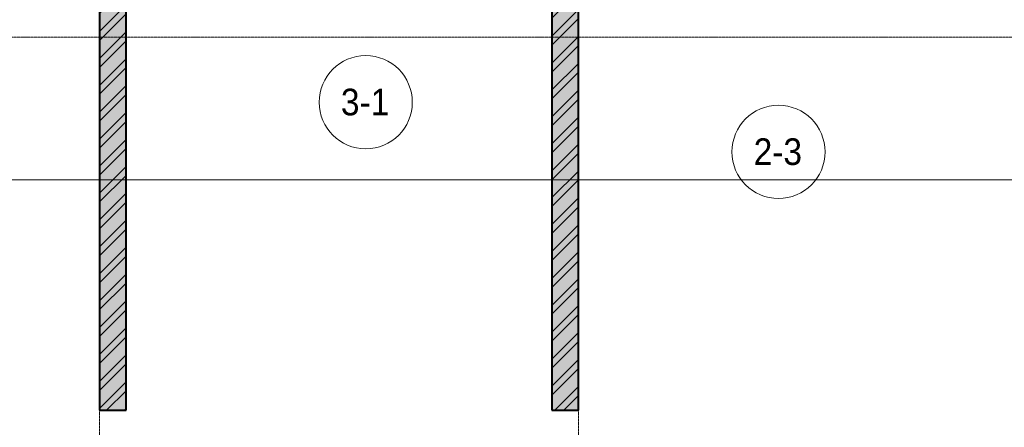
# Model space of a CAD drawing. Header units: millimetres. Extents: x 5617 to 110067, y 7718 to 195801.
# Tile 19 of 81: x 39863 to 47262, y 15872 to 18931. Entities that reach past the tile are written whole.
import ezdxf

# ---------------------------------------------------------------- set-up
doc = ezdxf.new("R2010")
doc.units = ezdxf.units.MM
doc.linetypes.add('ADSK_Линия сетки', pattern=[25, 20, -2.5, 0, -2.5])
doc.linetypes.add('Линия сетки', pattern=[25, 20, -2.5, 0, -2.5])
for name, color, linetype, lineweight in [('Марки помещений', 7, 'Continuous', 20), ('Оси', 7, 'Continuous', 9), ('Стены разрез', 7, 'Continuous', 40), ('Форма', 7, 'Continuous', 18)]:
    doc.layers.add(name, color=color, linetype=linetype, lineweight=lineweight)
doc.styles.add('Arial_3', font='arial.ttf', dxfattribs={"width": 0.9, "height": 200})
pattern_1 = [(50, (0, 0), (218.62117, -19.1268), [22.86, -251.46]), (355, (0, 0), (-42.29187, 229.2684), [18.288, -201.168]), (100.451, (18.22, -1.6), (176.33107, 210.13963), [19.428, -213.708]), (46.184, (0, 60.96), (325.29495, -50.45164), [34.29, -377.19]), (96.636, (27.1, 56.76), (284.883, 296.9127), [29.142, -320.562]), (351.184, (0, 60.96), (284.8858, 296.9107), [27.432, -301.752]), (21, (30.48, 45.72), (181.93753, -122.71832), [22.86, -251.46]), (326, (30.48, 45.72), (74.16223, 221.0262), [18.288, -201.168]), (71.451, (45.64, 35.5), (256.10035, 98.30526), [19.428, -213.708]), (37.5, (0, 0), (3.70639, 101.465895), [3.353, -195.377, 3.353, -200.863, -201.93]), (37.5, (0, 0), (3.70639, 101.465895), [-402.946, 3.353, -198.577]), (7.5, (0, 0), (80.18358, 120.21653), [3.353, -113.081, 3.353, -190.805, -76.962]), (7.5, (0, 0), (80.18358, 120.21653), [-310.591, 3.353, -73.609]), (327.5, (-67.97, 0), (162.708646, -6.87497), [3.353, -72.847, 3.353, -234.391, -315.468]), (327.5, (-67.97, 0), (162.708646, -6.87497), [-313.944, 3.353, -312.115]), (317.5, (-98.45, 0), (177.75468, 30.51183), [3.353, -95.707, 3.353, -154.534, -224.028]), (317.5, (-98.45, 0), (177.75468, 30.51183), [-256.946, 3.353, -220.675])]
pattern_2 = [(45, (0, 0), (-101.02788, 101.02788), []), (45, (67.35, 0), (-101.02788, 101.02788), [])]

# ---------------------------------------------------------------- blocks, each defined once
blk = doc.blocks.new('135_SLK_K4_AR_rvt-1-МКСС_К4_L14_48_300_')
at = {"layer": 'Стены разрез', "lineweight": 9, "true_color": 0xaaaaaa}
h = blk.add_hatch(dxfattribs=at)
h.set_pattern_fill('FP_1', color=253, style=0, pattern_type=2)
h.set_pattern_definition(pattern_1)
h.paths.add_polyline_path([(111350, 16000), (111550, 16000), (111550, 22200), (111350, 22200), (111350, 16976.2)])
h = blk.add_hatch(dxfattribs=at)
h.set_pattern_fill('FP_2', color=253, style=0, pattern_type=2)
h.set_pattern_definition(pattern_2)
h.paths.add_polyline_path([(111350, 16000), (111550, 16000), (111550, 22200), (111350, 22200), (111350, 16976.2)])
h = blk.add_hatch(dxfattribs=at)
h.set_pattern_fill('FP_1', color=253, style=0, pattern_type=2)
h.set_pattern_definition(pattern_1)
h.paths.add_polyline_path([(108150, 16000), (108150, 21500), (107950, 21500), (107950, 16000)])
h = blk.add_hatch(dxfattribs=at)
h.set_pattern_fill('FP_2', color=253, style=0, pattern_type=2)
h.set_pattern_definition(pattern_2)
h.paths.add_polyline_path([(108150, 16000), (108150, 21500), (107950, 21500), (107950, 16000)])
at = {"layer": 'Стены разрез', "color": 253, "true_color": 0xaaaaaa}
for p, q in [((111550, 16000), (111550, 22200)), ((107950, 21500), (107950, 16000)), ((108150, 16000), (108150, 21500)), ((111350, 19799.6), (111350, 16000)), ((107950, 16000), (108150, 16000)), ((111350, 16000), (111550, 16000))]:
    blk.add_line(p, q, dxfattribs=at)
blk = doc.blocks.new('135_SLK_K4_AR_FCD_rvt-1-МКСС_К4_L14_48_300_')
at = {"layer": 'Форма', "color": 253, "lineweight": 9, "true_color": 0xaaaaaa}
blk.add_line((136800, 17730), (98717.9, 17730), dxfattribs=at)
blk = doc.blocks.new('050_Марка_Помещение - Номер-620969-МКСС_К4_L14_48_300_')
at = {"layer": 'Марки помещений'}
blk.add_circle((0, 0), 3.5, dxfattribs=at)

msp = doc.modelspace()

# ---------------------------------------------------------------- linework, layer by layer
at = {"layer": 'Оси', "linetype": 'Линия сетки'}
for p, q in [((40462.7, 12025.7), (40462.7, 33150)), ((44062.7, 12025.7), (44062.7, 33150))]:
    msp.add_line(p, q, dxfattribs=at)
at = {"layer": 'Оси', "linetype": 'ADSK_Линия сетки'}
msp.add_line((69432.7, 18800), (25313.5, 18800), dxfattribs=at)

# ---------------------------------------------------------------- block references
at = {"lineweight": 5}
for name in ['135_SLK_K4_AR_FCD_rvt-1-МКСС_К4_L14_48_300_', '135_SLK_K4_AR_rvt-1-МКСС_К4_L14_48_300_']:
    msp.add_blockref(name, (-67487.3, 0), dxfattribs=at)
at = {"layer": 'Марки помещений', "xscale": 99.99999999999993, "yscale": 99.99999999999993, "zscale": 99.99999999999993}
for p in [(42463.4, 18311.6), (45565.3, 17939)]:
    msp.add_blockref('050_Марка_Помещение - Номер-620969-МКСС_К4_L14_48_300_', p, dxfattribs=at)

# ---------------------------------------------------------------- texts
at = {"layer": 'Марки помещений', "lineweight": 9, "char_height": 200, "width": 447.342, "attachment_point": 1, "style": 'Arial_3'}
for s, insert in [('3-1', (42276.9, 18413.3)), ('2-3', (45378.8, 18040.7))]:
    msp.add_mtext(s, dxfattribs=dict(at, insert=insert))

doc.saveas('drawing.dxf')
